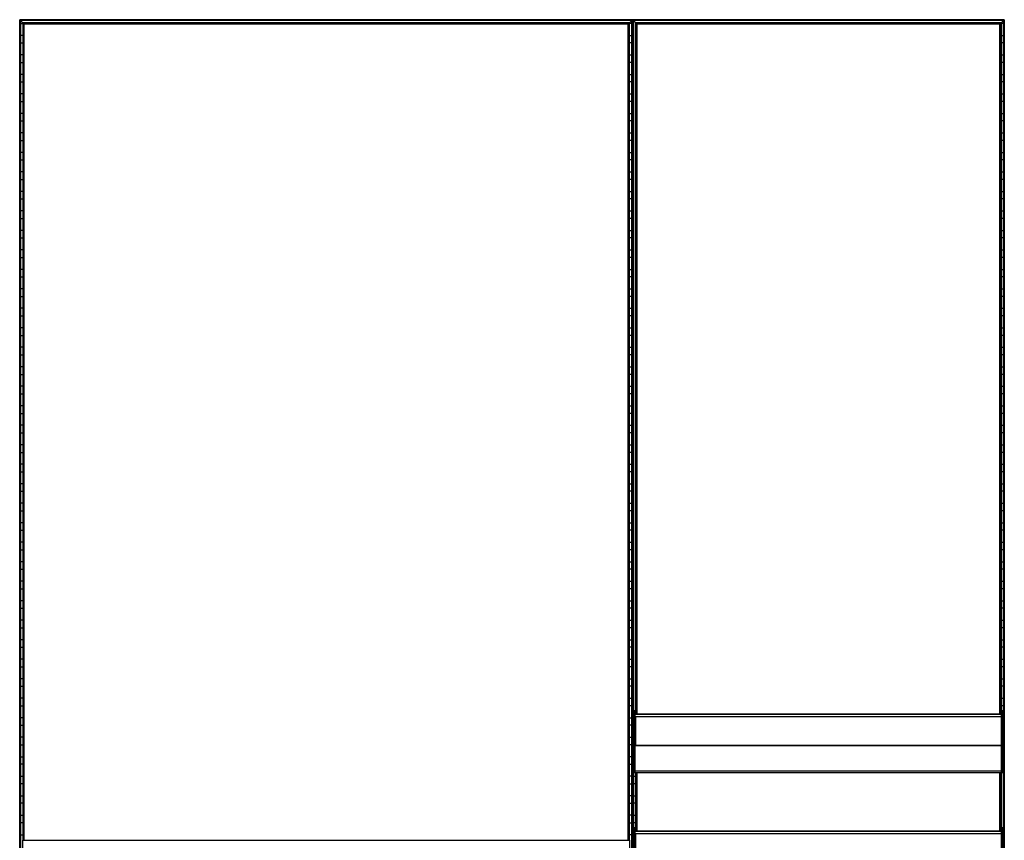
# Model space of a CAD drawing. Header units: millimetres. Extents: x -503 to 1113, y -1200 to 1200.
# Tile 2 of 2: x -503 to 1113, y -147 to 1200. Entities that reach past the tile are written whole.
import ezdxf

# ---------------------------------------------------------------- set-up
doc = ezdxf.new("R2010")
doc.units = ezdxf.units.MM

msp = doc.modelspace()

# ---------------------------------------------------------------- linework, layer by layer
at = {"color": 7, "linetype": 'Continuous', "lineweight": 25}
for p, q in [((1112.6, 1200), (-502.9, 1200)), ((-502.9, 1200), (-502.9, -1200)), ((502.5, 1199.6), (-502.5, 1199.6)), ((-501.7, 1198.8), (-502.5, 1199.6)), ((-502.5, -1199.7), (-502.5, 1199.6)), ((501.7, 1198.8), (-501.7, 1198.8)), ((-501.7, 1198.8), (-501.7, -1198.9)), ((501.4, 1198.5), (-501.4, 1198.5)), ((-497.6, 1194.7), (-501.4, 1198.5)), ((-501.4, -1198.5), (-501.4, 1198.5)), ((497.6, 1194.7), (501.4, 1198.5)), ((501.4, 1198.5), (501.4, -1198.5)), ((502.5, 1199.6), (501.7, 1198.8)), ((501.7, -1198.9), (501.7, 1198.8)), ((502.5, 1199.6), (502.5, -1199.7)), ((502.9, -1200), (502.9, 1200)), ((510.3, 1192.5), (502.9, 1200)), ((1112.3, 1199.6), (503.2, 1199.6)), ((503.2, 1199.6), (503.2, -1199.7)), ((1111.5, 1198.8), (504, 1198.8)), ((504, -1198.9), (504, 1198.8)), ((1111.1, 1198.5), (504.4, 1198.5)), ((504.4, 1198.5), (504.4, -1198.5)), ((1107.4, 1194.7), (1111.1, 1198.5)), ((1111.1, -1198.5), (1111.1, 1198.5)), ((1112.3, 1199.6), (1111.5, 1198.8)), ((1111.5, 1198.8), (1111.5, -1198.9)), ((1112.3, -1199.7), (1112.3, 1199.6)), ((1112.6, 1200), (1112.6, -1200)), ((-501.4, 1193.8), (-497.6, 1193.8)), ((497.6, 1194.7), (-497.6, 1194.7)), ((-497.6, 1194.7), (-497.6, -146.8)), ((497.3, 1194.4), (-497.3, 1194.4)), ((-496.5, 1193.6), (-497.3, 1194.4)), ((-497.3, -146.8), (-497.3, 1194.4)), ((496.5, 1193.6), (-496.5, 1193.6)), ((-496.5, 1193.6), (-496.5, -146.8)), ((496.1, 1193.2), (-496.1, 1193.2)), ((-495.4, 1192.5), (-496.1, 1193.2)), ((-496.1, -146.8), (-496.1, 1193.2)), ((495.4, 1192.5), (-495.4, 1192.5)), ((-495.4, -146.8), (-495.4, 1192.5)), ((495.4, 1192.5), (496.1, 1193.2)), ((495.4, -146.8), (495.4, 1192.5)), ((496.1, 1193.2), (496.1, -146.8)), ((497.3, 1194.4), (496.5, 1193.6)), ((496.5, -146.8), (496.5, 1193.6)), ((497.3, 1194.4), (497.3, -146.8)), ((497.6, -146.8), (497.6, 1194.7)), ((501.4, 1193.8), (497.6, 1193.8)), ((1107.4, 1194.7), (508.1, 1194.7)), ((508.1, 60.3), (508.1, 1194.7)), ((1107, 1194.4), (508.5, 1194.4)), ((508.5, 1194.4), (508.5, 60.3)), ((1106.2, 1193.6), (509.3, 1193.6)), ((509.3, 60.3), (509.3, 1193.6)), ((1105.9, 1193.2), (509.6, 1193.2)), ((509.6, 1193.2), (509.6, 60.3)), ((510.3, 60.3), (510.3, 1192.5)), ((1105.2, 1192.5), (510.3, 1192.5)), ((1105.2, 1192.5), (1105.9, 1193.2)), ((1105.2, 60.3), (1105.2, 1192.5)), ((1105.9, 60.3), (1105.9, 1193.2)), ((1107, 1194.4), (1106.2, 1193.6)), ((1106.2, 1193.6), (1106.2, 60.3)), ((1107, 60.3), (1107, 1194.4)), ((1107.4, 1194.7), (1107.4, 60.3)), ((1111.1, 1193.8), (1107.4, 1193.8)), ((-497.6, 1174.2), (-501.4, 1174.2)), ((497.6, 1174.2), (501.4, 1174.2)), ((1107.4, 1174.2), (1111.1, 1174.2)), ((-501.4, 1161.8), (-497.6, 1161.8)), ((501.4, 1161.8), (497.6, 1161.8)), ((1111.1, 1161.8), (1107.4, 1161.8)), ((-497.6, 1142.2), (-501.4, 1142.2)), ((497.6, 1142.2), (501.4, 1142.2)), ((1107.4, 1142.2), (1111.1, 1142.2)), ((-501.4, 1129.8), (-497.6, 1129.8)), ((501.4, 1129.8), (497.6, 1129.8)), ((1111.1, 1129.8), (1107.4, 1129.8)), ((-497.6, 1110.2), (-501.4, 1110.2)), ((497.6, 1110.2), (501.4, 1110.2)), ((1107.4, 1110.2), (1111.1, 1110.2)), ((-501.4, 1097.8), (-497.6, 1097.8)), ((501.4, 1097.8), (497.6, 1097.8)), ((1111.1, 1097.8), (1107.4, 1097.8)), ((-497.6, 1078.2), (-501.4, 1078.2)), ((497.6, 1078.2), (501.4, 1078.2)), ((1107.4, 1078.2), (1111.1, 1078.2)), ((-501.4, 1065.8), (-497.6, 1065.8)), ((501.4, 1065.8), (497.6, 1065.8)), ((1111.1, 1065.8), (1107.4, 1065.8)), ((-497.6, 1046.2), (-501.4, 1046.2)), ((497.6, 1046.2), (501.4, 1046.2)), ((1107.4, 1046.2), (1111.1, 1046.2)), ((-501.4, 1033.8), (-497.6, 1033.8)), ((501.4, 1033.8), (497.6, 1033.8)), ((1111.1, 1033.8), (1107.4, 1033.8)), ((-497.6, 1014.2), (-501.4, 1014.2)), ((-501.4, 1001.8), (-497.6, 1001.8)), ((497.6, 1014.2), (501.4, 1014.2)), ((501.4, 1001.8), (497.6, 1001.8)), ((1107.4, 1014.2), (1111.1, 1014.2)), ((1111.1, 1001.8), (1107.4, 1001.8)), ((-497.6, 982.2), (-501.4, 982.2)), ((-501.4, 969.8), (-497.6, 969.8)), ((497.6, 982.2), (501.4, 982.2)), ((501.4, 969.8), (497.6, 969.8)), ((1107.4, 982.2), (1111.1, 982.2)), ((1111.1, 969.8), (1107.4, 969.8)), ((-497.6, 950.2), (-501.4, 950.2)), ((-501.4, 937.8), (-497.6, 937.8)), ((497.6, 950.2), (501.4, 950.2)), ((501.4, 937.8), (497.6, 937.8)), ((1107.4, 950.2), (1111.1, 950.2)), ((1111.1, 937.8), (1107.4, 937.8)), ((-497.6, 918.2), (-501.4, 918.2)), ((-501.4, 905.8), (-497.6, 905.8)), ((497.6, 918.2), (501.4, 918.2)), ((501.4, 905.8), (497.6, 905.8)), ((1107.4, 918.2), (1111.1, 918.2)), ((1111.1, 905.8), (1107.4, 905.8)), ((-497.6, 886.2), (-501.4, 886.2)), ((-501.4, 873.8), (-497.6, 873.8)), ((497.6, 886.2), (501.4, 886.2)), ((501.4, 873.8), (497.6, 873.8)), ((1107.4, 886.2), (1111.1, 886.2)), ((1111.1, 873.8), (1107.4, 873.8)), ((-497.6, 854.2), (-501.4, 854.2)), ((-501.4, 841.8), (-497.6, 841.8)), ((497.6, 854.2), (501.4, 854.2)), ((501.4, 841.8), (497.6, 841.8)), ((1107.4, 854.2), (1111.1, 854.2)), ((1111.1, 841.8), (1107.4, 841.8)), ((-497.6, 822.2), (-501.4, 822.2)), ((-501.4, 809.8), (-497.6, 809.8)), ((497.6, 822.2), (501.4, 822.2)), ((501.4, 809.8), (497.6, 809.8)), ((1107.4, 822.2), (1111.1, 822.2)), ((1111.1, 809.8), (1107.4, 809.8)), ((-497.6, 790.2), (-501.4, 790.2)), ((-501.4, 777.8), (-497.6, 777.8)), ((497.6, 790.2), (501.4, 790.2)), ((501.4, 777.8), (497.6, 777.8)), ((1107.4, 790.2), (1111.1, 790.2)), ((1111.1, 777.8), (1107.4, 777.8)), ((-497.6, 758.2), (-501.4, 758.2)), ((-501.4, 745.8), (-497.6, 745.8)), ((497.6, 758.2), (501.4, 758.2)), ((501.4, 745.8), (497.6, 745.8)), ((1107.4, 758.2), (1111.1, 758.2)), ((1111.1, 745.8), (1107.4, 745.8)), ((-497.6, 726.2), (-501.4, 726.2)), ((-501.4, 713.8), (-497.6, 713.8)), ((497.6, 726.2), (501.4, 726.2)), ((501.4, 713.8), (497.6, 713.8)), ((1107.4, 726.2), (1111.1, 726.2)), ((1111.1, 713.8), (1107.4, 713.8)), ((-497.6, 694.2), (-501.4, 694.2)), ((-501.4, 681.8), (-497.6, 681.8)), ((497.6, 694.2), (501.4, 694.2)), ((501.4, 681.8), (497.6, 681.8)), ((1107.4, 694.2), (1111.1, 694.2)), ((1111.1, 681.8), (1107.4, 681.8)), ((-497.6, 662.2), (-501.4, 662.2)), ((-501.4, 649.8), (-497.6, 649.8)), ((497.6, 662.2), (501.4, 662.2)), ((501.4, 649.8), (497.6, 649.8)), ((1107.4, 662.2), (1111.1, 662.2)), ((1111.1, 649.8), (1107.4, 649.8)), ((-497.6, 630.2), (-501.4, 630.2)), ((497.6, 630.2), (501.4, 630.2)), ((1107.4, 630.2), (1111.1, 630.2)), ((-501.4, 617.8), (-497.6, 617.8)), ((501.4, 617.8), (497.6, 617.8)), ((1111.1, 617.8), (1107.4, 617.8)), ((-497.6, 598.2), (-501.4, 598.2)), ((497.6, 598.2), (501.4, 598.2)), ((1107.4, 598.2), (1111.1, 598.2)), ((-501.4, 585.8), (-497.6, 585.8)), ((501.4, 585.8), (497.6, 585.8)), ((1111.1, 585.8), (1107.4, 585.8)), ((-497.6, 566.2), (-501.4, 566.2)), ((497.6, 566.2), (501.4, 566.2)), ((1107.4, 566.2), (1111.1, 566.2)), ((-501.4, 553.8), (-497.6, 553.8)), ((501.4, 553.8), (497.6, 553.8)), ((1111.1, 553.8), (1107.4, 553.8)), ((-497.6, 534.2), (-501.4, 534.2)), ((497.6, 534.2), (501.4, 534.2)), ((1107.4, 534.2), (1111.1, 534.2)), ((-501.4, 521.8), (-497.6, 521.8)), ((501.4, 521.8), (497.6, 521.8)), ((1111.1, 521.8), (1107.4, 521.8)), ((-497.6, 502.2), (-501.4, 502.2)), ((497.6, 502.2), (501.4, 502.2)), ((1107.4, 502.2), (1111.1, 502.2)), ((-501.4, 489.8), (-497.6, 489.8)), ((501.4, 489.8), (497.6, 489.8)), ((1111.1, 489.8), (1107.4, 489.8)), ((-497.6, 470.2), (-501.4, 470.2)), ((497.6, 470.2), (501.4, 470.2)), ((1107.4, 470.2), (1111.1, 470.2)), ((-501.4, 457.8), (-497.6, 457.8)), ((501.4, 457.8), (497.6, 457.8)), ((1111.1, 457.8), (1107.4, 457.8)), ((-497.6, 438.2), (-501.4, 438.2)), ((497.6, 438.2), (501.4, 438.2)), ((1107.4, 438.2), (1111.1, 438.2)), ((-501.4, 425.8), (-497.6, 425.8)), ((501.4, 425.8), (497.6, 425.8)), ((1111.1, 425.8), (1107.4, 425.8)), ((-497.6, 406.2), (-501.4, 406.2)), ((497.6, 406.2), (501.4, 406.2)), ((1107.4, 406.2), (1111.1, 406.2)), ((-501.4, 393.8), (-497.6, 393.8)), ((501.4, 393.8), (497.6, 393.8)), ((1111.1, 393.8), (1107.4, 393.8)), ((-497.6, 374.2), (-501.4, 374.2)), ((497.6, 374.2), (501.4, 374.2)), ((1107.4, 374.2), (1111.1, 374.2)), ((-501.4, 361.8), (-497.6, 361.8)), ((501.4, 361.8), (497.6, 361.8)), ((1111.1, 361.8), (1107.4, 361.8)), ((-497.6, 342.2), (-501.4, 342.2)), ((497.6, 342.2), (501.4, 342.2)), ((1107.4, 342.2), (1111.1, 342.2)), ((-501.4, 329.8), (-497.6, 329.8)), ((501.4, 329.8), (497.6, 329.8)), ((1111.1, 329.8), (1107.4, 329.8)), ((-497.6, 310.2), (-501.4, 310.2)), ((497.6, 310.2), (501.4, 310.2)), ((1107.4, 310.2), (1111.1, 310.2)), ((-501.4, 297.8), (-497.6, 297.8)), ((501.4, 297.8), (497.6, 297.8)), ((1111.1, 297.8), (1107.4, 297.8)), ((-497.6, 278.2), (-501.4, 278.2)), ((497.6, 278.2), (501.4, 278.2)), ((1107.4, 278.2), (1111.1, 278.2)), ((-501.4, 265.8), (-497.6, 265.8)), ((501.4, 265.8), (497.6, 265.8)), ((1111.1, 265.8), (1107.4, 265.8)), ((-497.6, 246.2), (-501.4, 246.2)), ((497.6, 246.2), (501.4, 246.2)), ((1107.4, 246.2), (1111.1, 246.2)), ((-501.4, 233.8), (-497.6, 233.8)), ((501.4, 233.8), (497.6, 233.8)), ((1111.1, 233.8), (1107.4, 233.8)), ((-497.6, 214.2), (-501.4, 214.2)), ((497.6, 214.2), (501.4, 214.2)), ((1107.4, 214.2), (1111.1, 214.2)), ((-501.4, 201.8), (-497.6, 201.8)), ((501.4, 201.8), (497.6, 201.8)), ((1111.1, 201.8), (1107.4, 201.8)), ((-497.6, 182.2), (-501.4, 182.2)), ((497.6, 182.2), (501.4, 182.2)), ((1107.4, 182.2), (1111.1, 182.2)), ((-501.4, 169.8), (-497.6, 169.8)), ((501.4, 169.8), (497.6, 169.8)), ((1111.1, 169.8), (1107.4, 169.8)), ((-497.6, 150.2), (-501.4, 150.2)), ((497.6, 150.2), (501.4, 150.2)), ((1107.4, 150.2), (1111.1, 150.2)), ((-501.4, 137.8), (-497.6, 137.8)), ((501.4, 137.8), (497.6, 137.8)), ((1111.1, 137.8), (1107.4, 137.8)), ((-497.6, 118.2), (-501.4, 118.2)), ((497.6, 118.2), (501.4, 118.2)), ((1107.4, 118.2), (1111.1, 118.2)), ((-501.4, 105.8), (-497.6, 105.8)), ((501.4, 105.8), (497.6, 105.8)), ((1111.1, 105.8), (1107.4, 105.8)), ((-497.6, 86.2), (-501.4, 86.2)), ((497.6, 86.2), (501.4, 86.2)), ((1107.4, 86.2), (1111.1, 86.2)), ((-501.4, 73.8), (-497.6, 73.8)), ((501.4, 73.8), (497.6, 73.8)), ((505.2, -35.8), (505.2, 65.5)), ((507.2, 65.5), (505.2, 65.5)), ((507.2, -35.8), (507.2, 65.5)), ((1111.1, 73.8), (1107.4, 73.8)), ((1108.2, -35.8), (1108.2, 65.5)), ((1110.2, 65.5), (1108.2, 65.5)), ((1110.2, -35.8), (1110.2, 65.5)), ((-497.6, 54.2), (-501.4, 54.2)), ((497.6, 54.2), (501.4, 54.2)), ((507.2, 60.3), (1108.2, 60.3)), ((507.2, 60.1), (1108.2, 60.1)), ((508.2, 8.4), (508.2, 56.1)), ((508.2, 56.1), (1107.2, 56.1)), ((1107.2, 56.1), (1107.2, 8.4)), ((1110.2, 54.2), (1111.1, 54.2)), ((-501.4, 41.8), (-497.6, 41.8)), ((501.4, 41.8), (497.6, 41.8)), ((1111.1, 41.8), (1110.2, 41.8)), ((-497.6, 22.2), (-501.4, 22.2)), ((497.6, 22.2), (501.4, 22.2)), ((508.2, 18.1), (507.2, 18.1)), ((507.2, 16.7), (508.2, 16.7)), ((1108.2, 18.1), (1107.2, 18.1)), ((1107.2, 16.7), (1108.2, 16.7)), ((1110.2, 22.2), (1111.1, 22.2)), ((-501.4, 9.8), (-497.6, 9.8)), ((501.4, 9.8), (497.6, 9.8)), ((507.2, 10.9), (505.2, 10.9)), ((1110.2, 8.2), (505.2, 8.2)), ((1108.2, 8.4), (507.2, 8.4)), ((1110.2, 10.9), (1108.2, 10.9)), ((1111.1, 9.8), (1110.2, 9.8)), ((-501.4, -9.8), (-497.6, -9.8)), ((501.4, -9.8), (497.6, -9.8)), ((504.4, -9.8), (505.2, -9.8)), ((-497.6, -22.2), (-501.4, -22.2)), ((497.6, -22.2), (501.4, -22.2)), ((505.2, -22.2), (504.4, -22.2)), ((-501.4, -41.8), (-497.6, -41.8)), ((501.4, -41.8), (497.6, -41.8)), ((504.4, -41.8), (508.1, -41.8)), ((1110.2, -33.8), (505.2, -33.8)), ((505.2, -35.8), (1110.2, -35.8)), ((508.1, -131.7), (508.1, -35.8)), ((508.5, -35.8), (508.5, -131.7)), ((509.3, -131.7), (509.3, -35.8)), ((509.6, -35.8), (509.6, -131.7)), ((510.3, -131.7), (510.3, -35.8)), ((1105.2, -131.7), (1105.2, -35.8)), ((1105.9, -131.7), (1105.9, -35.8)), ((1106.2, -35.8), (1106.2, -131.7)), ((1107, -131.7), (1107, -35.8)), ((1107.4, -35.8), (1107.4, -131.7)), ((-497.6, -54.2), (-501.4, -54.2)), ((497.6, -54.2), (501.4, -54.2)), ((508.1, -54.2), (504.4, -54.2)), ((-501.4, -73.8), (-497.6, -73.8)), ((501.4, -73.8), (497.6, -73.8)), ((504.4, -73.8), (508.1, -73.8)), ((-497.6, -86.2), (-501.4, -86.2)), ((497.6, -86.2), (501.4, -86.2)), ((508.1, -86.2), (504.4, -86.2)), ((-501.4, -105.8), (-497.6, -105.8)), ((501.4, -105.8), (497.6, -105.8)), ((504.4, -105.8), (508.1, -105.8)), ((-497.6, -118.2), (-501.4, -118.2)), ((497.6, -118.2), (501.4, -118.2)), ((508.1, -118.2), (504.4, -118.2)), ((505.2, -227.8), (505.2, -126.5)), ((507.2, -126.5), (505.2, -126.5)), ((507.2, -227.8), (507.2, -126.5)), ((1108.2, -227.8), (1108.2, -126.5)), ((1110.2, -126.5), (1108.2, -126.5)), ((1110.2, -227.8), (1110.2, -126.5)), ((-501.4, -137.8), (-497.6, -137.8)), ((501.4, -137.8), (497.6, -137.8)), ((504.4, -137.8), (505.2, -137.8)), ((507.2, -131.7), (1108.2, -131.7)), ((507.2, -131.9), (1108.2, -131.9)), ((508.2, -183.6), (508.2, -135.9)), ((508.2, -135.9), (1107.2, -135.9)), ((1107.2, -135.9), (1107.2, -183.6)), ((-498, -146.8), (498, -146.8)), ((-498, -146.8), (-498, -262.3)), ((498, -262.3), (498, -146.8))]:
    msp.add_line(p, q, dxfattribs=at)
for points, knots in [([(-502.5, 1199.6), (-502.6, 1199.7), (-502.6, 1199.7), (-502.7, 1199.8), (-502.7, 1199.9), (-502.8, 1199.9), (-502.8, 1200), (-502.9, 1200), (-502.9, 1200), (-502.9, 1200)], [0, 0, 0, 0, 0.25, 0.25, 0.5, 0.5, 0.75, 0.75, 1, 1, 1, 1]), ([(-502.5, 1199.6), (-502.6, 1199.7), (-502.6, 1199.7), (-502.7, 1199.8), (-502.7, 1199.9), (-502.8, 1199.9), (-502.8, 1200), (-502.9, 1200), (-502.9, 1200), (-502.9, 1200)], [0, 0, 0, 0, 0.25, 0.25, 0.5, 0.5, 0.75, 0.75, 1, 1, 1, 1]), ([(-501.4, 1198.5), (-501.4, 1198.5), (-501.4, 1198.5), (-501.4, 1198.5), (-501.4, 1198.6), (-501.5, 1198.6), (-501.5, 1198.7), (-501.6, 1198.8), (-501.7, 1198.8), (-501.7, 1198.8)], [0, 0, 0, 0, 0.25, 0.25, 0.5, 0.5, 0.75, 0.75, 1, 1, 1, 1]), ([(-501.4, 1198.5), (-501.4, 1198.5), (-501.4, 1198.5), (-501.4, 1198.5), (-501.4, 1198.6), (-501.5, 1198.6), (-501.5, 1198.7), (-501.6, 1198.8), (-501.7, 1198.8), (-501.7, 1198.8)], [0, 0, 0, 0, 0.25, 0.25, 0.5, 0.5, 0.75, 0.75, 1, 1, 1, 1]), ([(501.4, 1198.5), (501.4, 1198.5), (501.4, 1198.5), (501.4, 1198.5), (501.4, 1198.6), (501.5, 1198.6), (501.5, 1198.7), (501.6, 1198.8), (501.7, 1198.8), (501.7, 1198.8)], [0, 0, 0, 0, 0.25, 0.25, 0.5, 0.5, 0.75, 0.75, 1, 1, 1, 1]), ([(501.4, 1198.5), (501.4, 1198.5), (501.4, 1198.5), (501.4, 1198.5), (501.4, 1198.6), (501.5, 1198.6), (501.5, 1198.7), (501.6, 1198.8), (501.7, 1198.8), (501.7, 1198.8)], [0, 0, 0, 0, 0.25, 0.25, 0.5, 0.5, 0.75, 0.75, 1, 1, 1, 1]), ([(502.5, 1199.6), (502.6, 1199.7), (502.6, 1199.7), (502.7, 1199.8), (502.7, 1199.9), (502.8, 1199.9), (502.8, 1200), (502.9, 1200), (502.9, 1200), (502.9, 1200)], [0, 0, 0, 0, 0.25, 0.25, 0.5, 0.5, 0.75, 0.75, 1, 1, 1, 1]), ([(502.5, 1199.6), (502.6, 1199.7), (502.6, 1199.7), (502.7, 1199.8), (502.7, 1199.9), (502.8, 1199.9), (502.8, 1200), (502.9, 1200), (502.9, 1200), (502.9, 1200)], [0, 0, 0, 0, 0.25, 0.25, 0.5, 0.5, 0.75, 0.75, 1, 1, 1, 1]), ([(503.2, 1199.6), (503.2, 1199.7), (503.1, 1199.8), (503, 1199.9), (502.9, 1200), (502.9, 1200), (502.9, 1200), (502.9, 1200)], [0, 0, 0, 0, 0.31012, 0.616121, 0.758896, 0.886022, 1, 1, 1, 1]), ([(504.4, 1198.5), (504.4, 1198.5), (504.4, 1198.5), (504.3, 1198.6), (504.2, 1198.6), (504.1, 1198.7), (504.1, 1198.8), (504, 1198.8)], [0, 0, 0, 0, 0.1467542, 0.3161257, 0.5102478, 0.7577933, 1, 1, 1, 1]), ([(1111.1, 1198.5), (1111.1, 1198.5), (1111.1, 1198.5), (1111.2, 1198.6), (1111.3, 1198.6), (1111.4, 1198.7), (1111.4, 1198.8), (1111.5, 1198.8)], [0, 0, 0, 0, 0.146754, 0.316126, 0.510248, 0.757793, 1, 1, 1, 1]), ([(1111.1, 1198.5), (1111.1, 1198.5), (1111.1, 1198.5), (1111.2, 1198.6), (1111.3, 1198.6), (1111.4, 1198.7), (1111.4, 1198.8), (1111.5, 1198.8)], [0, 0, 0, 0, 0.146754, 0.316126, 0.510248, 0.757793, 1, 1, 1, 1]), ([(1112.3, 1199.6), (1112.3, 1199.7), (1112.4, 1199.8), (1112.5, 1199.9), (1112.6, 1200), (1112.6, 1200), (1112.6, 1200), (1112.6, 1200)], [0, 0, 0, 0, 0.31012, 0.616121, 0.758896, 0.886022, 1, 1, 1, 1]), ([(1112.3, 1199.6), (1112.3, 1199.7), (1112.4, 1199.8), (1112.5, 1199.9), (1112.6, 1200), (1112.6, 1200), (1112.6, 1200), (1112.6, 1200)], [0, 0, 0, 0, 0.31012, 0.616121, 0.758896, 0.886022, 1, 1, 1, 1]), ([(-497.3, 1194.4), (-497.3, 1194.4), (-497.4, 1194.5), (-497.4, 1194.6), (-497.5, 1194.6), (-497.6, 1194.7), (-497.6, 1194.7), (-497.6, 1194.7), (-497.6, 1194.7), (-497.6, 1194.7)], [0, 0, 0, 0, 0.25, 0.25, 0.5, 0.5, 0.75, 0.75, 1, 1, 1, 1]), ([(-497.3, 1194.4), (-497.3, 1194.4), (-497.4, 1194.5), (-497.4, 1194.6), (-497.5, 1194.6), (-497.6, 1194.7), (-497.6, 1194.7), (-497.6, 1194.7), (-497.6, 1194.7), (-497.6, 1194.7)], [0, 0, 0, 0, 0.25, 0.25, 0.5, 0.5, 0.75, 0.75, 1, 1, 1, 1]), ([(-496.1, 1193.2), (-496.1, 1193.2), (-496.1, 1193.3), (-496.2, 1193.3), (-496.2, 1193.3), (-496.3, 1193.4), (-496.3, 1193.4), (-496.4, 1193.5), (-496.4, 1193.6), (-496.5, 1193.6)], [0, 0, 0, 0, 0.25, 0.25, 0.5, 0.5, 0.75, 0.75, 1, 1, 1, 1]), ([(-496.1, 1193.2), (-496.1, 1193.2), (-496.1, 1193.3), (-496.2, 1193.3), (-496.2, 1193.3), (-496.3, 1193.4), (-496.3, 1193.4), (-496.4, 1193.5), (-496.4, 1193.6), (-496.5, 1193.6)], [0, 0, 0, 0, 0.25, 0.25, 0.5, 0.5, 0.75, 0.75, 1, 1, 1, 1]), ([(496.1, 1193.2), (496.1, 1193.2), (496.1, 1193.3), (496.2, 1193.3), (496.2, 1193.3), (496.3, 1193.4), (496.3, 1193.4), (496.4, 1193.5), (496.4, 1193.6), (496.5, 1193.6)], [0, 0, 0, 0, 0.25, 0.25, 0.5, 0.5, 0.75, 0.75, 1, 1, 1, 1]), ([(496.1, 1193.2), (496.1, 1193.2), (496.1, 1193.3), (496.2, 1193.3), (496.2, 1193.3), (496.3, 1193.4), (496.3, 1193.4), (496.4, 1193.5), (496.4, 1193.6), (496.5, 1193.6)], [0, 0, 0, 0, 0.25, 0.25, 0.5, 0.5, 0.75, 0.75, 1, 1, 1, 1]), ([(497.3, 1194.4), (497.3, 1194.4), (497.4, 1194.5), (497.4, 1194.6), (497.5, 1194.6), (497.6, 1194.7), (497.6, 1194.7), (497.6, 1194.7), (497.6, 1194.7), (497.6, 1194.7)], [0, 0, 0, 0, 0.25, 0.25, 0.5, 0.5, 0.75, 0.75, 1, 1, 1, 1]), ([(497.3, 1194.4), (497.3, 1194.4), (497.4, 1194.5), (497.4, 1194.6), (497.5, 1194.6), (497.6, 1194.7), (497.6, 1194.7), (497.6, 1194.7), (497.6, 1194.7), (497.6, 1194.7)], [0, 0, 0, 0, 0.25, 0.25, 0.5, 0.5, 0.75, 0.75, 1, 1, 1, 1]), ([(508.5, 1194.4), (508.4, 1194.4), (508.3, 1194.5), (508.2, 1194.7), (508.2, 1194.7), (508.1, 1194.7), (508.1, 1194.7), (508.1, 1194.7)], [0, 0, 0, 0, 0.31012, 0.616121, 0.758896, 0.886022, 1, 1, 1, 1]), ([(509.6, 1193.2), (509.6, 1193.3), (509.6, 1193.3), (509.6, 1193.3), (509.5, 1193.4), (509.4, 1193.5), (509.3, 1193.6), (509.3, 1193.6)], [0, 0, 0, 0, 0.146754, 0.316126, 0.510248, 0.757793, 1, 1, 1, 1]), ([(1105.9, 1193.2), (1105.9, 1193.3), (1105.9, 1193.3), (1105.9, 1193.3), (1106, 1193.4), (1106.1, 1193.5), (1106.2, 1193.6), (1106.2, 1193.6)], [0, 0, 0, 0, 0.1467542, 0.3161257, 0.5102478, 0.7577933, 1, 1, 1, 1]), ([(1105.9, 1193.2), (1105.9, 1193.3), (1105.9, 1193.3), (1105.9, 1193.3), (1106, 1193.4), (1106.1, 1193.5), (1106.2, 1193.6), (1106.2, 1193.6)], [0, 0, 0, 0, 0.146754, 0.316126, 0.510248, 0.757793, 1, 1, 1, 1]), ([(1107, 1194.4), (1107.1, 1194.4), (1107.2, 1194.5), (1107.3, 1194.7), (1107.3, 1194.7), (1107.4, 1194.7), (1107.4, 1194.7), (1107.4, 1194.7)], [0, 0, 0, 0, 0.31012, 0.616121, 0.758896, 0.886022, 1, 1, 1, 1]), ([(1107, 1194.4), (1107.1, 1194.4), (1107.2, 1194.5), (1107.3, 1194.7), (1107.3, 1194.7), (1107.4, 1194.7), (1107.4, 1194.7), (1107.4, 1194.7)], [0, 0, 0, 0, 0.3101202, 0.6161208, 0.7588957, 0.8860224, 1, 1, 1, 1])]:
    msp.add_open_spline(points, degree=3, knots=knots, dxfattribs=at)

doc.saveas('drawing.dxf')
